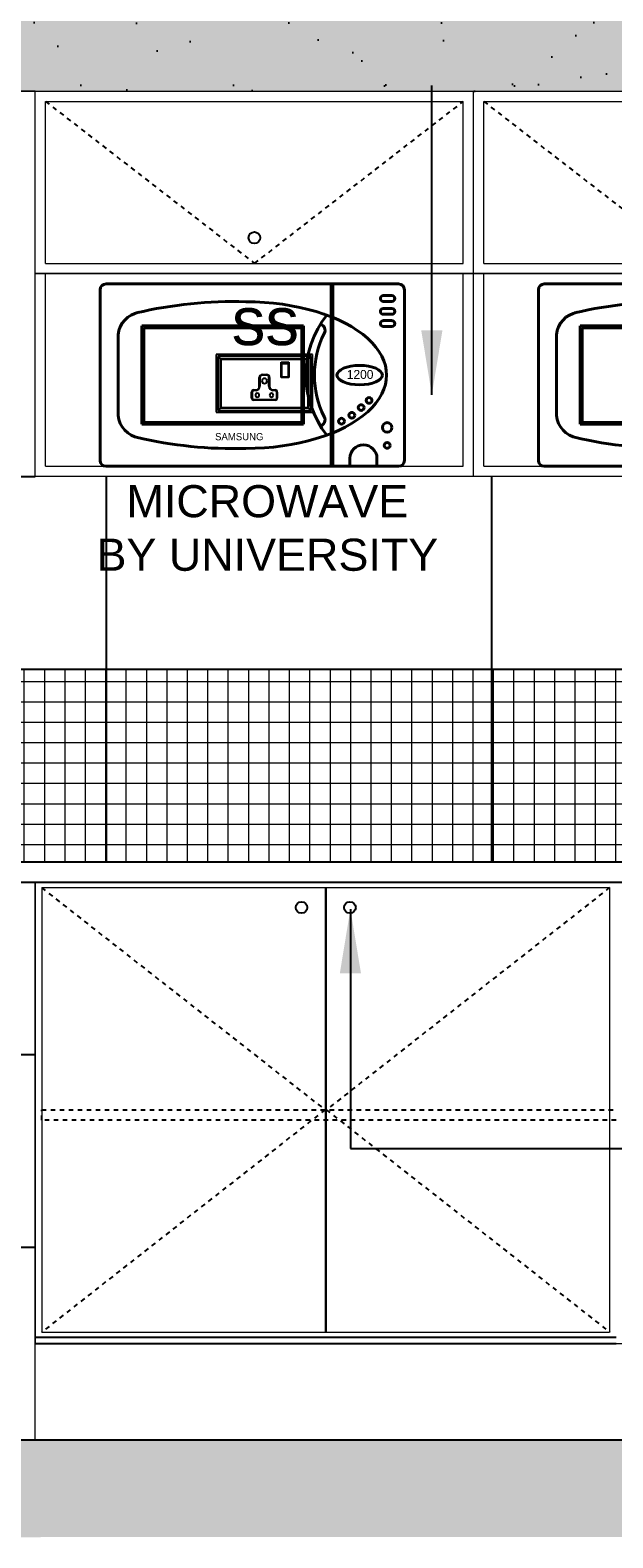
# Model space of a CAD drawing. Header units: millimetres. Extents: x -115474967 to 444143, y -74377 to 241828222.
# Tile 217 of 256: x -65061 to -64154, y 249583 to 251931. Entities that reach past the tile are written whole.
import ezdxf

# ---------------------------------------------------------------- set-up
doc = ezdxf.new("R2010")
doc.units = ezdxf.units.MM
doc.header["$MEASUREMENT"] = 0
doc.linetypes.add('Dashed', pattern=[280, 140, -140])
for name, color, linetype in [('0-ELEV.1', 9, 'Continuous'), ('0-HACH', 9, 'Continuous'), ('00-4 Furnituire', 1, 'Continuous'), ('00-7 Elec-Fittings', 7, 'Continuous'), ('DIMS-20', 9, 'Continuous'), ('JOIN-SEC.18', 9, 'Continuous'), ('JOIN-SEC.25', 4, 'Continuous'), ('JOIN-SEC.5', 1, 'Continuous'), ('STRU-CONC', 3, 'Continuous'), ('TEXT-20', 2, 'Continuous'), ('TILES', 8, 'Continuous')]:
    doc.layers.add(name, color=color, linetype=linetype)
doc.layers.add('0_cons_01', color=40, linetype='Continuous', lineweight=0, plot=False)
doc.layers.add('FURNITURE', color=1, linetype='Continuous', lineweight=5)
doc.layers.add('New_B  _  FLOORS  _  Slabs.exist_Pen_No__101', color=7, linetype='Continuous', lineweight=13, true_color=0x747474)
doc.styles.add('DIMS', font='simplex.shx')
doc.styles.add('TEXT-20', font='arial.ttf', dxfattribs={"height": 40})
doc.dimstyles.new('DIM-20', dxfattribs={"dimscale": 4, "dimtxt": 10, "dimasz": 8, "dimexe": 10, "dimexo": 5, "dimgap": 4, "dimtad": 1, "dimdec": 0, "dimrnd": 5, "dimdsep": 46, "dimtxsty": 'DIMS', "dimblk": 'ARCHTICK', "dimcen": 25, "dimdle": 10, "dimclrd": 9, "dimclre": 9, "dimclrt": 4, "dimadec": 0, "dimazin": 0, "dimtfac": 1, "dimtdec": 0, "dimtmove": 2, "dimatfit": 2, "dimfxl": 1, "dimtolj": 1, "dimtzin": 0, "dimarcsym": 0})

# ---------------------------------------------------------------- blocks, each defined once
blk = doc.blocks.new('_ArchTick')
at = {"color": 0, "linetype": 'ByBlock', "const_width": 0.15}
blk.add_lwpolyline([(-0.5, -0.5), (0.5, 0.5)], dxfattribs=at)
blk = doc.blocks.new('dssssssssss')
at = {"layer": 'FURNITURE', "lineweight": 40}
for p, q in [((143855.3, 106296.7), (143855.3, 106562.7)), ((144319.7, 106571.8), (143864.4, 106571.8)), ((144214.6, 106571.8), (144214.6, 106287.7)), ((144217.4, 106571.8), (144217.4, 106287.7)), ((144328.8, 106562.7), (144328.8, 106296.7)), ((144295.9, 106553.5), (144309.4, 106553.5)), ((144295.9, 106544.5), (144309.4, 106544.5)), ((144295.9, 106533.6), (144309.4, 106533.6)), ((144295.9, 106524.5), (144309.4, 106524.5)), ((144295.9, 106514.5), (144309.4, 106514.5)), ((143883.2, 106366.9), (143883.2, 106492.6)), ((143920.4, 106506.3), (143920.4, 106353.2)), ((143920.4, 106506.3), (144171.7, 106506.3)), ((143923.1, 106503.5), (144168.9, 106503.5)), ((143923.1, 106503.5), (143923.1, 106356)), ((144168.9, 106503.5), (144168.9, 106356)), ((144171.7, 106506.3), (144171.7, 106353.2)), ((144295.9, 106505.4), (144309.4, 106505.4)), ((143920.4, 106353.2), (144171.7, 106353.2)), ((143923.1, 106356), (144168.9, 106356)), ((144243.9, 106300.3), (144243.9, 106287.7)), ((144286, 106300.3), (144286, 106287.7)), ((143864.4, 106287.7), (144319.7, 106287.7))]:
    blk.add_line(p, q, dxfattribs=at)
for centre, radius in [((144273.7, 106390.3), 4.51), ((144246.9, 106367.1), 4.51), ((144261.4, 106379.1), 4.51), ((144230.9, 106357.9), 4.51), ((144301.9, 106348.2), 7.51), ((144301.9, 106320.3), 4.51)]:
    blk.add_circle(centre, radius, dxfattribs=at)
for centre, radius, start, end in [((143864.4, 106562.7), 9.03, 90, 180), ((144319.7, 106562.7), 9.03, 0, 90), ((144062.7, 105887.8), 656.4, 88.3169, 103.3161), ((144295.9, 106549), 4.51, 90, 270), ((144295.9, 106529), 4.51, 90, 270), ((144309.4, 106549), 4.51, 270, 90), ((144309.4, 106529), 4.51, 270, 90), ((143922.5, 106488.6), 39.5, 100.204, 174.194), ((144325, 106429.7), 149.6, 141.3858, 218.6142), ((144295.9, 106509.9), 4.51, 90, 270), ((144309.4, 106509.9), 4.51, 270, 90), ((144335.4, 106429.7), 146.6, 153.6622, 206.3378), ((144195.6, 106499.5), 9.67, 330.5244, 75.489), ((143922.5, 106370.9), 39.5, 185.806, 259.796), ((144195.6, 106359.9), 9.67, 284.511, 29.4756), ((144062.7, 106971.7), 656.4, 256.6839, 271.6831), ((144265, 106300.3), 21, 0, 180), ((143864.4, 106296.7), 9.03, 180, 270), ((144319.7, 106296.7), 9.03, 270, 0)]:
    blk.add_arc(centre, radius, start, end, dxfattribs=at)
blk.add_ellipse((144082, 106429.7), major_axis=(-218.9, 0), ratio=0.521602, start_param=1.570796, end_param=4.712389, dxfattribs=at)
blk.add_ellipse((144259.1, 106429.7), major_axis=(35.3, 0), ratio=0.427072, dxfattribs=at)
for s, height, p in [('1200', 13.92, (144239.1, 106423.8)), ('SAMSUNG', 11.14, (144034.1, 106328.3))]:
    blk.add_text(s, height=height, dxfattribs=at).set_placement(p)

msp = doc.modelspace()

# ---------------------------------------------------------------- hatches: boundary and pattern name
at = {"layer": '0-HACH'}
h = msp.add_hatch(dxfattribs=at)
h.set_pattern_fill('AR-CONC', color=8, scale=0.8, style=0)
h.set_pattern_definition([(130, (82012.05, 245667.38), (-145.74774, -12.75127), [15.24, -167.64]), (185, (82012.05, 245667.38), (28.19426, 152.84531), [12.192, -134.112]), (79.549, (81999.9, 245666.31), (-117.554, 140.09335), [12.952, -142.472]), (133.8158, (82012.05, 245708.02), (-216.86323, -33.63386), [22.86, -251.46]), (83.3644, (81993.98, 245705.21), (-189.9234, 197.94044), [19.428, -213.708]), (188.816, (82012.05, 245708.02), (-189.9237, 197.9401), [18.288, -201.168]), (159, (81991.73, 245697.86), (-121.2919, -81.81241), [15.24, -167.64]), (214, (81991.73, 245697.86), (-49.44162, 147.35037), [12.192, -134.112]), (108.5486, (81981.62, 245691.04), (-170.73319, 65.53829), [12.952, -142.472]), (142.5, (82012.05, 245667.377), (-2.470883, 67.644031), [0, -132.4864, 0, -136.144, 0, -134.62]), (172.5, (82012.05, 245667.38), (-53.45573, 80.14446), [0, -77.6224, 0, -129.4384, 0, -51.308]), (212.5, (82057.36, 245667.377), (-108.472476, -4.582995), [0, -50.8, 0, -158.496, 0, -210.312]), (222.5, (82077.68, 245667.38), (-118.503345, 20.34119), [0, -66.04, 0, -105.2576, 0, -149.352])])
h.paths.add_polyline_path([(-66983.19411, 249733.45007), (-66983.19411, 249583.45006), (-62512.84861, 249585.88977), (-62512.84861, 249735.88978)])
at = {"layer": 'JOIN-SEC.18', "ltscale": 2}
h = msp.add_hatch(dxfattribs=at)
h.set_pattern_fill('AR-SAND', color=251, scale=3, style=0)
h.set_pattern_definition([(37.5, (-270854.13, 511318.8), (-4.800094, 146.82397), [0, -115.824, 0, -129.54, 0, -123.825]), (7.5, (-270854.13, 511318.8), (134.85698, 215.04753), [0, -62.484, 0, -104.394, 0, -40.005]), (327.5, (-270947.86, 511318.8), (237.29771, 0.431155), [0, -38.1, 0, -137.16, 0, -179.07]), (317.5, (-270947.86, 511318.8), (229.06694, 66.8788), [0, -19.05, 0, -89.916, 0, -102.87])])
h.paths.add_polyline_path([(-63142.88194, 252335.88978), (-66552.88194, 252335.88978), (-66552.88194, 251835.88977), (-63142.88194, 251835.88977)])
at = {"layer": 'New_B  _  FLOORS  _  Slabs.exist_Pen_No__101', "linetype": 'Continuous', "lineweight": 0, "true_color": 0xb2c7b3, "transparency": 33554559}
h = msp.add_hatch(color=9, dxfattribs=at)
h.dxf.hatch_style = 1
h.paths.add_polyline_path([(-66552.88194, 251835.88977), (-63144.11986, 251835.88977), (-63144.11986, 252354.24456), (-66552.88194, 252354.24456)])
at = {"layer": 'New_B  _  FLOORS  _  Slabs.exist_Pen_No__101', "linetype": 'Continuous', "lineweight": 0, "true_color": 0xcb2c30}
h = msp.add_hatch(dxfattribs=at)
h.set_pattern_fill('ANSI37', color=242, scale=10, angle=45)
h.set_pattern_definition([(90, (-222232.57, 146332.552), (-31.75, 0), []), (180, (-222232.57, 146332.552), (-4e-15, -31.75), [])])
h.paths.add_polyline_path([(-66552.88194, 250635.88979), (-63742.88194, 250635.88979), (-63742.88194, 250935.88818), (-66552.88194, 250935.88818)])

# ---------------------------------------------------------------- linework, layer by layer
at = {"layer": '0-ELEV.1', "color": 4, "linetype": 'Continuous'}
for p, q in [((-65052.88194, 249895.89002), (-64149.21805, 249895.89002)), ((-65052.88194, 249885.89002), (-64149.21805, 249885.89002))]:
    msp.add_line(p, q, dxfattribs=at)
at = {"layer": '00-7 Elec-Fittings'}
for p, q in [((-64621.29855, 251425.95642), (-64771.29855, 251425.95642)), ((-64771.29855, 251425.95642), (-64771.29855, 251335.95642)), ((-64621.29855, 251335.95642), (-64621.29855, 251425.95642)), ((-64764.29855, 251418.95642), (-64768.29855, 251422.95642)), ((-64768.29855, 251422.95642), (-64768.29855, 251338.95642)), ((-64624.29855, 251422.95642), (-64768.29855, 251422.95642)), ((-64624.29855, 251422.95642), (-64768.29855, 251422.95642)), ((-64768.29855, 251422.95642), (-64768.29855, 251338.95642)), ((-64628.29855, 251418.95642), (-64764.29855, 251418.95642)), ((-64764.29855, 251418.95642), (-64764.29855, 251342.95642)), ((-64764.29855, 251342.95642), (-64764.29855, 251418.95642)), ((-64764.29855, 251418.95642), (-64628.29855, 251418.95642)), ((-64670.29855, 251389.95642), (-64670.29855, 251413.95642)), ((-64670.29855, 251413.95642), (-64658.29855, 251413.95642)), ((-64669.29855, 251412.00848), (-64669.29855, 251412.95642)), ((-64669.29855, 251412.95642), (-64659.29855, 251412.95642)), ((-64669.29855, 251390.95642), (-64669.29855, 251412.00848)), ((-64669.29855, 251412.00848), (-64659.29855, 251412.00848)), ((-64659.29855, 251412.95642), (-64659.29855, 251412.00848)), ((-64659.29855, 251412.00848), (-64659.29855, 251390.95642)), ((-64658.29855, 251413.95642), (-64658.29855, 251389.95642)), ((-64624.29855, 251422.95642), (-64628.29855, 251418.95642)), ((-64628.29855, 251342.95642), (-64628.29855, 251418.95642)), ((-64628.29855, 251418.95642), (-64628.29855, 251342.95642)), ((-64624.29855, 251338.95642), (-64624.29855, 251422.95642)), ((-64624.29855, 251338.95642), (-64624.29855, 251422.95642)), ((-64704.29855, 251376.66943), (-64704.29855, 251389.96914)), ((-64703.29855, 251389.96914), (-64703.29855, 251376.65256)), ((-64699.31128, 251394.95642), (-64693.28582, 251394.95642)), ((-64693.28582, 251393.95642), (-64699.31128, 251393.95642)), ((-64689.29855, 251376.65256), (-64689.29855, 251389.96914)), ((-64688.29855, 251389.96914), (-64688.29855, 251376.66943)), ((-64658.29855, 251389.95642), (-64670.29855, 251389.95642)), ((-64669.29855, 251390.95642), (-64659.29855, 251390.95642)), ((-64716.29855, 251358.1292), (-64716.29855, 251367.50588)), ((-64715.29855, 251367.50588), (-64715.29855, 251358.1292)), ((-64713.12576, 251355.95642), (-64679.47134, 251355.95642)), ((-64679.47134, 251354.95642), (-64713.12576, 251354.95642)), ((-64712.84801, 251370.95642), (-64709.37245, 251370.95642)), ((-64709.29855, 251369.95642), (-64712.84801, 251369.95642)), ((-64679.74908, 251369.95642), (-64683.29855, 251369.95642)), ((-64683.22465, 251370.95642), (-64679.74908, 251370.95642)), ((-64677.29855, 251358.1292), (-64677.29855, 251367.50588)), ((-64676.29855, 251367.50588), (-64676.29855, 251358.1292)), ((-64771.29855, 251335.95642), (-64621.29855, 251335.95642)), ((-64764.29855, 251342.95642), (-64768.29855, 251338.95642)), ((-64768.29855, 251338.95642), (-64624.29855, 251338.95642)), ((-64768.29855, 251338.95642), (-64624.29855, 251338.95642)), ((-64764.29855, 251342.95642), (-64628.29855, 251342.95642)), ((-64628.29855, 251342.95642), (-64764.29855, 251342.95642)), ((-64628.29855, 251342.95642), (-64624.29855, 251338.95642))]:
    msp.add_line(p, q, dxfattribs=at)
for centre, radius, start, end in [((-64699.31128, 251389.96914), 4.98727, 90, 180), ((-64699.31128, 251389.96914), 3.98727, 90, 180), ((-64696.30621, 251384.90049), 3.97077, 0, 180), ((-64696.30621, 251384.90049), 3.97077, 180, 0), ((-64693.28582, 251389.96914), 4.98727, 0, 90), ((-64693.28582, 251389.96914), 3.98727, 0, 90), ((-64712.84801, 251367.50588), 3.45053, 90, 180), ((-64713.12576, 251358.1292), 3.17279, 180, 270), ((-64712.84801, 251367.50588), 2.45053, 90, 180), ((-64713.12576, 251358.1292), 2.17279, 180, 270), ((-64707.43641, 251362.64009), 3, 0, 180), ((-64707.43641, 251362.64009), 3, 180, 0), ((-64710.28862, 251376.87975), 5.99377, 278.7923997, 357.98911196), ((-64710.28862, 251376.87975), 6.99377, 278.13843141, 358.13843141), ((-64682.30847, 251376.87975), 6.99377, 181.86156859, 261.86156859), ((-64685.43641, 251362.64009), 3, 0, 180), ((-64685.43641, 251362.64009), 3, 180, 0), ((-64682.30847, 251376.87975), 5.99377, 182.01088804, 261.2076003), ((-64679.74908, 251367.50588), 3.45053, 0, 90), ((-64679.74908, 251367.50588), 2.45053, 0, 90), ((-64679.47134, 251358.1292), 3.17279, 270, 0), ((-64679.47134, 251358.1292), 2.17279, 270, 0)]:
    msp.add_arc(centre, radius, start, end, dxfattribs=at)
at = {"layer": '0_cons_01', "ltscale": 0.005}
for points in [[(-66552.88194, 251835.88977), (-63144.11986, 251835.88977), (-63144.11986, 252354.24456), (-66552.88194, 252354.24456)], [(-66552.88194, 251235.88977), (-65052.88194, 251235.88977), (-65052.88194, 251835.88977), (-66552.88194, 251835.88977)], [(-65052.88194, 251835.88977), (-63688.88194, 251835.88977), (-63688.88194, 251551.88977), (-65052.88194, 251551.88977)], [(-66552.88203, 250935.88979), (-63142.88194, 250935.88979), (-63142.88194, 251235.89082), (-66552.88203, 251235.89082)], [(-66552.88194, 250635.88979), (-63742.88194, 250635.88979), (-63742.88194, 250935.88818), (-66552.88194, 250935.88818)], [(-65052.88194, 249885.89002), (-63686.88281, 249885.89002), (-63686.88281, 250603.89064), (-65052.88194, 250603.89064)]]:
    msp.add_lwpolyline(points, close=True, dxfattribs=at)
at = {"layer": 'JOIN-SEC.18', "color": 8, "linetype": 'Dashed', "ltscale": 0.05}
for points in [[(-65036.88194, 251819.88977), (-64711.88194, 251567.88977), (-64386.88194, 251819.88977)], [(-64354.88194, 251819.88977), (-64029.88194, 251567.88977), (-63704.88194, 251819.88977)], [(-65042.88194, 250595.52067), (-64602.04999, 250249.89006), (-65042.88194, 249903.89002)], [(-64159.21805, 250595.89006), (-64600.04999, 250249.89006), (-64159.21805, 249903.89002)], [(-64149.21805, 250233.89006), (-65042.88194, 250233.89006), (-65042.88194, 250249.89006), (-64149.21805, 250249.89006)]]:
    msp.add_lwpolyline(points, dxfattribs=at)
at = {"layer": 'JOIN-SEC.18', "color": 251, "ltscale": 2}
for centre in [(-64711.97892, 251607.86595), (-64638.71959, 250565.01091), (-64563.3804, 250565.01091)]:
    msp.add_circle(centre, 9, dxfattribs=at)
at = {"layer": 'JOIN-SEC.25', "linetype": 'Continuous', "lineweight": 0}
for p, q in [((-66552.88194, 251835.88977), (-63142.88194, 251835.88977)), ((-65052.88194, 251235.88977), (-65052.88194, 251835.88977)), ((-64370.88194, 251235.88977), (-64370.88194, 251835.88977)), ((-64370.88194, 251235.88977), (-64370.88194, 251835.88977)), ((-65036.88194, 251567.88977), (-65036.88194, 251819.88977)), ((-65036.88194, 251819.88977), (-64386.88194, 251819.88977)), ((-64386.88194, 251567.88977), (-64386.88194, 251819.88977)), ((-64354.88194, 251567.88977), (-64354.88194, 251819.88977)), ((-64354.88194, 251567.88977), (-64354.88194, 251819.88977)), ((-64354.88194, 251819.88977), (-63704.88194, 251819.88977)), ((-65036.88194, 251567.88977), (-64386.88194, 251567.88977)), ((-64354.88194, 251567.88977), (-63704.88194, 251567.88977)), ((-65052.88194, 251551.88977), (-64370.88194, 251551.88977)), ((-65036.88194, 251251.88977), (-65036.88194, 251551.88977)), ((-64386.88194, 251251.88977), (-64386.88194, 251551.88977)), ((-64370.88194, 251551.88977), (-63688.88194, 251551.88977)), ((-64354.88194, 251251.88977), (-64354.88194, 251551.88977)), ((-65036.88194, 251251.88977), (-64386.88194, 251251.88977)), ((-64354.88194, 251251.88977), (-63704.88194, 251251.88977)), ((-66552.88194, 251235.88977), (-65052.88194, 251235.88977)), ((-63688.88194, 251235.88977), (-65052.88194, 251235.88977)), ((-65052.88194, 249735.88978), (-65052.88194, 250603.89056)), ((-65042.88194, 250595.89002), (-64159.21805, 250595.89006)), ((-65042.88194, 250595.89002), (-65042.88194, 249903.89002)), ((-64602.04999, 250595.89004), (-64602.04999, 249903.89002)), ((-64600.04999, 250595.89004), (-64600.04999, 249903.89002)), ((-64159.21805, 250595.89006), (-64159.21805, 249903.89002)), ((-65042.88194, 249903.89002), (-64159.21805, 249903.89002)), ((-65052.88194, 249895.89002), (-64485.17631, 249895.89002))]:
    msp.add_line(p, q, dxfattribs=at)
at = {"layer": 'JOIN-SEC.5', "ltscale": 0.5}
for p, q in [((-65052.88194, 250635.89052), (-63726.93109, 250635.89064)), ((-63726.93109, 250603.88942), (-66552.88194, 250603.88978))]:
    msp.add_line(p, q, dxfattribs=at)
msp.add_lwpolyline([(-66552.88192, 250635.88979), (-65052.88194, 250635.89052)], dxfattribs=at)
at = {"layer": 'STRU-CONC'}
msp.add_line((-66987.71018, 249735.88978), (-62507.31078, 249735.88978), dxfattribs=at)
at = {"layer": 'TILES'}
for p, q in [((-64942.88194, 251235.88977), (-64942.88194, 250635.88979)), ((-64342.88194, 251235.88999), (-64342.88194, 250635.89001))]:
    msp.add_line(p, q, dxfattribs=at)
for points in [[(-66552.88212, 251235.88979), (-65052.88194, 251235.89015)], [(-66552.88203, 250935.88979), (-63742.88194, 250935.89082)], [(-65144.31637, 250335.89031), (-65052.88194, 250335.89034)], [(-65144.31637, 250035.89031), (-65052.88194, 250035.89034)]]:
    msp.add_lwpolyline(points, dxfattribs=at)

# ---------------------------------------------------------------- block references
at = {"layer": '00-4 Furnituire', "lineweight": 0}
msp.add_blockref('dssssssssss', (-208807.26832, 144964.1907), dxfattribs=at)
at = {"layer": '00-4 Furnituire'}
msp.add_blockref('dssssssssss', (-208125.26832, 144964.1907), dxfattribs=at)

# ---------------------------------------------------------------- texts
at = {"layer": 'TEXT-20', "color": 7, "linetype": 'Continuous', "width": 1258.0720034, "attachment_point": 1, "style": 'TEXT-20'}
for s, insert, char_height in [('ss', (-64747.22864, 251515.56689, 160.13484), 75), ('\\pxqc;MICROWAVE \\PBY UNIVERSITY', (-65320.84644, 251222.6006), 50)]:
    msp.add_mtext(s, dxfattribs=dict(at, insert=insert, char_height=char_height))

# ---------------------------------------------------------------- leaders
at = {"layer": 'DIMS-20'}
for points in [[(-64435.85754, 251363.36579), (-64435.85754, 251845.09309)], [(-64562.56974, 250562.55233), (-64562.56974, 250189.88459), (-62521.8246, 250189.88435)]]:
    msp.add_leader(points, dimstyle='DIM-20', override={"dimtxt": 16, "dimasz": 25, "dimgap": 2}, dxfattribs=at)

doc.saveas('drawing.dxf')
